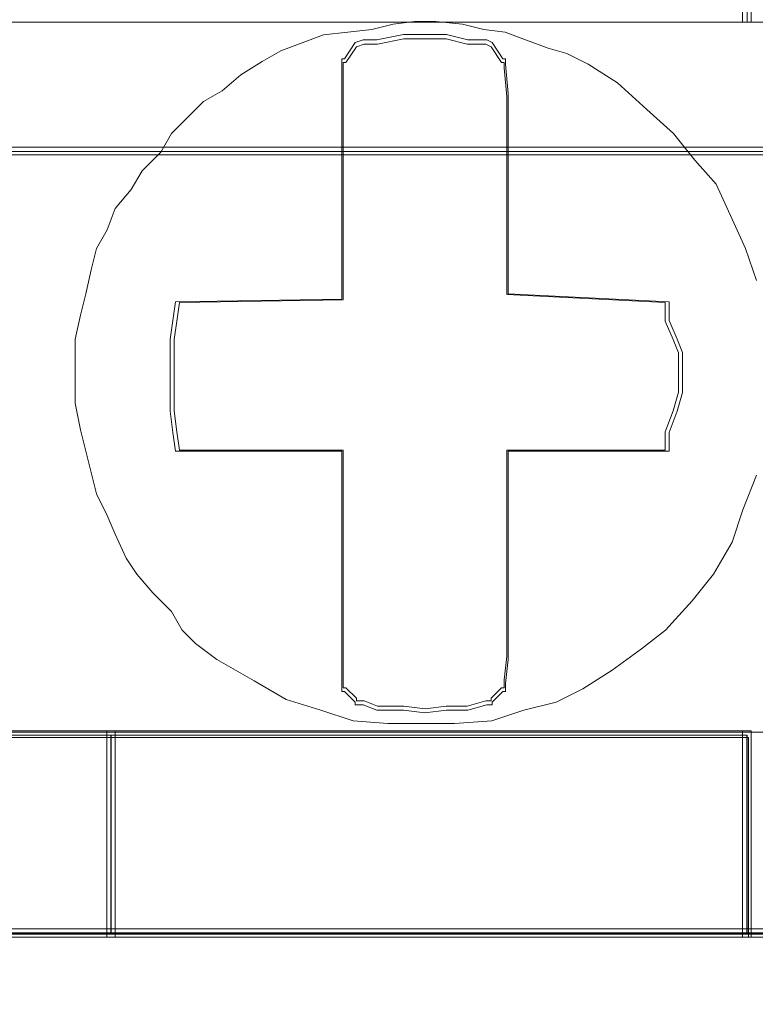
# Model space of a CAD drawing. Header units: millimetres. Extents: x -1290 to 1795, y -4192 to -1311.
# Tile 45 of 256: x 560.35 to 561.69, y -3302.93 to -3301.13. Entities that reach past the tile are written whole.
import ezdxf

# ---------------------------------------------------------------- set-up
doc = ezdxf.new("R2010")
doc.units = ezdxf.units.MM
doc.layers.add('$EL_istn', color=7, linetype='Continuous', lineweight=15)
doc.layers.add('Aparatura', color=7, linetype='Continuous', lineweight=13)
doc.styles.get("Standard").update_dxf_attribs({"font": 'ARIALN.TTF', "width": 0.8})
doc.dimstyles.new('100', dxfattribs={"dimtxt": 15, "dimasz": 10, "dimexe": 1.25, "dimexo": 0.625, "dimtad": 1, "dimdec": 0, "dimtxsty": 'Standard', "dimblk": 'OBLIQUE', "dimcen": 2.5, "dimadec": 0, "dimazin": 0, "dimtfac": 1, "dimtdec": 0, "dimtmove": 0, "dimatfit": 3, "dimldrblk": 'NONE', "dimfxl": 1, "dimarcsym": 0})

# ---------------------------------------------------------------- blocks, each defined once
blk = doc.blocks.new('_Oblique')
at = {"color": 0, "linetype": 'ByBlock', "lineweight": -2}
blk.add_line((-0.5, -0.5), (0.5, 0.5), dxfattribs=at)
blk = doc.blocks.new('*D43')
at = {"layer": '$EL_istn', "color": 0, "linetype": 'Continuous', "lineweight": -2, "ltscale": 0.1}
for p, q in [((605.2914, -3294.7164), (605.2914, -3319.5177)), ((518.0914, -3296.8148), (518.0914, -3319.5177)), ((518.0914, -3318.2677), (605.2914, -3318.2677))]:
    blk.add_line(p, q, dxfattribs=at)
at = {"layer": 'Defpoints', "color": 0}
for p in [(605.2914, -3294.0914), (518.0914, -3296.1898), (605.2914, -3318.2677)]:
    blk.add_point(p, dxfattribs=at)
at = {"layer": '$EL_istn', "color": 0, "linetype": 'ByBlock', "lineweight": -2, "xscale": 5, "yscale": 5, "zscale": 5, "rotation": 180}
blk.add_blockref('_Oblique', (518.0914, -3318.2677), dxfattribs=at)
at = {"layer": '$EL_istn', "color": 0, "linetype": 'ByBlock', "lineweight": -2, "xscale": 5, "yscale": 5, "zscale": 5}
blk.add_blockref('_Oblique', (605.2914, -3318.2677), dxfattribs=at)
at = {"layer": '$EL_istn', "color": 0, "lineweight": 5, "insert": (561.6914, -3313.5581), "char_height": 8, "attachment_point": 5}
blk.add_mtext('436', dxfattribs=at)
blk = doc.blocks.new('_None')

msp = doc.modelspace()

# ---------------------------------------------------------------- linework, layer by layer
at = {"layer": 'Aparatura', "lineweight": 13}
for points in [[(558.8791, -3301.1375), (559.1439, -3301.1375), (559.1439, -3300.9897), (559.1439, -3300.8765), (559.1439, -3300.773), (561.6765, -3300.773), (561.6765, -3300.8765), (561.6765, -3300.9897), (561.6765, -3301.1375), (561.9413, -3301.1375)], [(558.8791, -3301.1375), (559.1439, -3301.1375), (559.1439, -3300.9897), (559.1439, -3300.8765), (559.1439, -3300.773), (561.6765, -3300.773), (561.6765, -3300.8765), (561.6765, -3300.9897), (561.6765, -3301.1375), (561.9413, -3301.1375)], [(558.8791, -3301.1375), (559.1439, -3301.1375), (559.1439, -3300.9897), (559.1439, -3300.8765), (559.1439, -3300.773), (561.6765, -3300.773), (561.6765, -3300.8765), (561.6765, -3300.9897), (561.6765, -3301.1375), (561.9413, -3301.1375)], [(558.8791, -3301.1375), (559.1439, -3301.1375), (559.1439, -3300.9897), (559.1439, -3300.8765), (559.1439, -3300.773), (561.6765, -3300.773), (561.6765, -3300.8765), (561.6765, -3300.9897), (561.6765, -3301.1375), (561.9413, -3301.1375)], [(558.8791, -3301.1375), (559.1439, -3301.1375), (559.1439, -3300.9897), (559.1439, -3300.8765), (559.1439, -3300.773), (561.6765, -3300.773), (561.6765, -3300.8765), (561.6765, -3300.9897), (561.6765, -3301.1375), (561.9413, -3301.1375)], [(558.8791, -3301.1375), (559.1439, -3301.1375), (559.1439, -3300.9897), (559.1439, -3300.8765), (559.1439, -3300.773), (561.6765, -3300.773), (561.6765, -3300.8765), (561.6765, -3300.9897), (561.6765, -3301.1375), (561.9413, -3301.1375)], [(558.8791, -3301.1375), (559.0091, -3301.1375), (559.1439, -3301.1375), (559.1439, -3300.9897), (559.1439, -3300.8765), (559.1439, -3300.773), (561.6765, -3300.773), (561.6765, -3300.8765), (561.6765, -3300.9897), (561.6765, -3301.1375), (561.9413, -3301.1375)], [(561.9373, -3302.4333), (561.6771, -3302.4333), (560.5064, -3302.4333), (560.3041, -3302.4333), (559.1334, -3302.4333), (559.1334, -3302.6956), (559.1334, -3302.7976), (559.0996, -3302.7976), (559.0996, -3302.3945), (559.0996, -3302.2342), (558.8973, -3302.2342), (558.8973, -3302.3945), (558.8973, -3302.7976), (558.8732, -3302.7976), (558.8732, -3302.6956), (558.8732, -3302.4333), (557.3653, -3302.4333), (557.3653, -3301.117), (557.7603, -3301.117), (558.5504, -3301.117), (558.8732, -3301.117), (559.1334, -3301.117), (561.6771, -3301.117), (561.9373, -3301.117)], [(561.6935, -3301.6089), (561.674, -3301.5505), (561.6496, -3301.4969), (561.6204, -3301.4336), (561.5814, -3301.3897), (561.5424, -3301.341), (561.4937, -3301.2972), (561.4401, -3301.2485), (561.3865, -3301.2144), (561.3475, -3301.1949), (561.3134, -3301.1851), (561.2744, -3301.1705), (561.2354, -3301.1559), (561.1964, -3301.151), (561.1575, -3301.1413), (561.1087, -3301.1364), (561.0697, -3301.1364), (561.0308, -3301.1413), (560.9918, -3301.151), (560.9479, -3301.1559), (560.9041, -3301.1608), (560.8651, -3301.1754), (560.8261, -3301.19), (560.792, -3301.2095), (560.753, -3301.2338), (560.7189, -3301.2631), (560.6848, -3301.2826), (560.6507, -3301.3167), (560.6263, -3301.341), (560.6068, -3301.3751), (560.5727, -3301.4092), (560.5532, -3301.4433), (560.524, -3301.4774), (560.5093, -3301.5164), (560.4899, -3301.5505), (560.4801, -3301.5894), (560.4704, -3301.6333), (560.4606, -3301.6723), (560.4509, -3301.7161), (560.4509, -3301.7551), (560.4509, -3301.794), (560.4509, -3301.833), (560.4606, -3301.8817), (560.4704, -3301.9207), (560.4801, -3301.9597), (560.4899, -3301.9986), (560.5093, -3302.0376), (560.524, -3302.0717), (560.5435, -3302.1155), (560.563, -3302.1448), (560.5922, -3302.1789), (560.6263, -3302.213), (560.6458, -3302.2471), (560.6702, -3302.2714), (560.7091, -3302.3006), (560.7433, -3302.3201), (560.7774, -3302.3396), (560.8358, -3302.3737), (560.8992, -3302.3932), (560.9577, -3302.4127), (561.021, -3302.4175), (561.0892, -3302.4175), (561.1428, -3302.4175), (561.2111, -3302.4127), (561.2695, -3302.3932), (561.328, -3302.3786), (561.3767, -3302.3542), (561.4304, -3302.3201), (561.484, -3302.2812), (561.5278, -3302.2471), (561.5765, -3302.1935), (561.6155, -3302.1448), (561.6496, -3302.0863), (561.6496, -3302.0863), (561.6691, -3302.0278), (561.6935, -3301.9645)], [(561.6935, -3301.6089), (561.674, -3301.5505), (561.6496, -3301.4969), (561.6204, -3301.4336), (561.5814, -3301.3897), (561.5424, -3301.341), (561.4937, -3301.2972), (561.4401, -3301.2485), (561.3865, -3301.2144), (561.3475, -3301.1949), (561.3134, -3301.1851), (561.2744, -3301.1705), (561.2354, -3301.1559), (561.1964, -3301.151), (561.1575, -3301.1413), (561.1087, -3301.1364), (561.0697, -3301.1364), (561.0308, -3301.1413), (560.9918, -3301.151), (560.9479, -3301.1559), (560.9041, -3301.1608), (560.8651, -3301.1754), (560.8261, -3301.19), (560.792, -3301.2095), (560.753, -3301.2338), (560.7189, -3301.2631), (560.6848, -3301.2826), (560.6507, -3301.3167), (560.6263, -3301.341), (560.6068, -3301.3751), (560.5727, -3301.4092), (560.5532, -3301.4433), (560.524, -3301.4774), (560.5093, -3301.5164), (560.4899, -3301.5505), (560.4801, -3301.5894), (560.4704, -3301.6333), (560.4606, -3301.6723), (560.4509, -3301.7161), (560.4509, -3301.7551), (560.4509, -3301.794), (560.4509, -3301.833), (560.4606, -3301.8817), (560.4704, -3301.9207), (560.4801, -3301.9597), (560.4899, -3301.9986), (560.5093, -3302.0376), (560.524, -3302.0717), (560.5435, -3302.1155), (560.563, -3302.1448), (560.5922, -3302.1789), (560.6263, -3302.213), (560.6458, -3302.2471), (560.6702, -3302.2714), (560.7091, -3302.3006), (560.7433, -3302.3201), (560.7774, -3302.3396), (560.8358, -3302.3737), (560.8992, -3302.3932), (560.9577, -3302.4127), (561.021, -3302.4175), (561.0892, -3302.4175), (561.1428, -3302.4175), (561.2111, -3302.4127), (561.2695, -3302.3932), (561.328, -3302.3786), (561.3767, -3302.3542), (561.4304, -3302.3201), (561.484, -3302.2812), (561.5278, -3302.2471), (561.5765, -3302.1935), (561.6155, -3302.1448), (561.6496, -3302.0863), (561.6496, -3302.0863), (561.6691, -3302.0278), (561.6935, -3301.9645)], [(561.6935, -3301.6089), (561.674, -3301.5505), (561.6496, -3301.4969), (561.6204, -3301.4336), (561.5814, -3301.3897), (561.5424, -3301.341), (561.4937, -3301.2972), (561.4401, -3301.2485), (561.3865, -3301.2144), (561.3475, -3301.1949), (561.3134, -3301.1851), (561.2744, -3301.1705), (561.2354, -3301.1559), (561.1964, -3301.151), (561.1575, -3301.1413), (561.1087, -3301.1364), (561.0697, -3301.1364), (561.0308, -3301.1413), (560.9918, -3301.151), (560.9479, -3301.1559), (560.9041, -3301.1608), (560.8651, -3301.1754), (560.8261, -3301.19), (560.792, -3301.2095), (560.753, -3301.2338), (560.7189, -3301.2631), (560.6848, -3301.2826), (560.6507, -3301.3167), (560.6263, -3301.341), (560.6068, -3301.3751), (560.5727, -3301.4092), (560.5532, -3301.4433), (560.524, -3301.4774), (560.5093, -3301.5164), (560.4899, -3301.5505), (560.4801, -3301.5894), (560.4704, -3301.6333), (560.4606, -3301.6723), (560.4509, -3301.7161), (560.4509, -3301.7551), (560.4509, -3301.794), (560.4509, -3301.833), (560.4606, -3301.8817), (560.4704, -3301.9207), (560.4801, -3301.9597), (560.4801, -3301.9597), (560.4899, -3301.9986), (560.5093, -3302.0376), (560.524, -3302.0717), (560.5435, -3302.1155), (560.563, -3302.1448), (560.5922, -3302.1789), (560.6263, -3302.213), (560.6458, -3302.2471), (560.6702, -3302.2714), (560.7091, -3302.3006), (560.7433, -3302.3201), (560.7774, -3302.3396), (560.8358, -3302.3737), (560.8992, -3302.3932), (560.9577, -3302.4127), (561.021, -3302.4175), (561.0892, -3302.4175), (561.1428, -3302.4175), (561.2111, -3302.4127), (561.2695, -3302.3932), (561.328, -3302.3786), (561.3767, -3302.3542), (561.4304, -3302.3201), (561.484, -3302.2812), (561.5278, -3302.2471), (561.5765, -3302.1935), (561.6155, -3302.1448), (561.6496, -3302.0863), (561.6691, -3302.0278), (561.6935, -3301.9645)], [(561.6935, -3301.6089), (561.674, -3301.5505), (561.6496, -3301.4969), (561.6204, -3301.4336), (561.5814, -3301.3897), (561.5424, -3301.341), (561.4937, -3301.2972), (561.4401, -3301.2485), (561.3865, -3301.2144), (561.3475, -3301.1949), (561.3134, -3301.1851), (561.2744, -3301.1705), (561.2354, -3301.1559), (561.1964, -3301.151), (561.1575, -3301.1413), (561.1087, -3301.1364), (561.0697, -3301.1364), (561.0308, -3301.1413), (560.9918, -3301.151), (560.9479, -3301.1559), (560.9041, -3301.1608), (560.8651, -3301.1754), (560.8261, -3301.19), (560.792, -3301.2095), (560.753, -3301.2338), (560.7189, -3301.2631), (560.6848, -3301.2826), (560.6507, -3301.3167), (560.6263, -3301.341), (560.6068, -3301.3751), (560.5727, -3301.4092), (560.5532, -3301.4433), (560.524, -3301.4774), (560.5093, -3301.5164), (560.4899, -3301.5505), (560.4801, -3301.5894), (560.4704, -3301.6333), (560.4606, -3301.6723), (560.4509, -3301.7161), (560.4509, -3301.7551), (560.4509, -3301.794), (560.4509, -3301.833), (560.4606, -3301.8817), (560.4704, -3301.9207), (560.4801, -3301.9597), (560.4801, -3301.9597), (560.4899, -3301.9986), (560.5093, -3302.0376), (560.524, -3302.0717), (560.5435, -3302.1155), (560.563, -3302.1448), (560.5922, -3302.1789), (560.6263, -3302.213), (560.6458, -3302.2471), (560.6702, -3302.2714), (560.7091, -3302.3006), (560.7433, -3302.3201), (560.7774, -3302.3396), (560.8358, -3302.3737), (560.8992, -3302.3932), (560.9577, -3302.4127), (561.021, -3302.4175), (561.0892, -3302.4175), (561.1428, -3302.4175), (561.2111, -3302.4127), (561.2695, -3302.3932), (561.328, -3302.3786), (561.3767, -3302.3542), (561.4304, -3302.3201), (561.484, -3302.2812), (561.5278, -3302.2471), (561.5765, -3302.1935), (561.6155, -3302.1448), (561.6496, -3302.0863), (561.6691, -3302.0278), (561.6935, -3301.9645)], [(561.6935, -3301.9645), (561.6691, -3302.0278), (561.6496, -3302.0863), (561.6155, -3302.1448), (561.5765, -3302.1935), (561.5278, -3302.2471), (561.484, -3302.2812), (561.4304, -3302.3201), (561.3767, -3302.3542), (561.328, -3302.3786), (561.2695, -3302.3932), (561.2111, -3302.4127), (561.1428, -3302.4175), (561.0892, -3302.4175), (561.021, -3302.4175), (560.9577, -3302.4127), (560.8992, -3302.3932), (560.8358, -3302.3737), (560.7774, -3302.3396), (560.7433, -3302.3201), (560.7091, -3302.3006), (560.6702, -3302.2714), (560.6458, -3302.2471), (560.6263, -3302.213), (560.5922, -3302.1789), (560.563, -3302.1448), (560.5435, -3302.1155), (560.524, -3302.0717), (560.524, -3302.0717), (560.5093, -3302.0376), (560.4899, -3301.9986), (560.4801, -3301.9597), (560.4704, -3301.9207), (560.4606, -3301.8817), (560.4509, -3301.833), (560.4509, -3301.794), (560.4509, -3301.7551), (560.4509, -3301.7161), (560.4606, -3301.6723), (560.4704, -3301.6333), (560.4801, -3301.5894), (560.4899, -3301.5505), (560.5093, -3301.5164), (560.524, -3301.4774), (560.5532, -3301.4433), (560.5727, -3301.4092), (560.6068, -3301.3751), (560.6263, -3301.341), (560.6507, -3301.3167), (560.6848, -3301.2826), (560.7189, -3301.2631), (560.753, -3301.2338), (560.792, -3301.2095), (560.8261, -3301.19), (560.8651, -3301.1754), (560.9041, -3301.1608), (560.9479, -3301.1559), (560.9918, -3301.151), (561.0308, -3301.1413), (561.0697, -3301.1364), (561.1087, -3301.1364), (561.1575, -3301.1413), (561.1964, -3301.151), (561.2354, -3301.1559), (561.2744, -3301.1705), (561.3134, -3301.1851), (561.3475, -3301.1949), (561.3865, -3301.2144), (561.4401, -3301.2485), (561.4937, -3301.2972), (561.5424, -3301.341), (561.5814, -3301.3897), (561.6204, -3301.4336), (561.6496, -3301.4969), (561.674, -3301.5505), (561.6935, -3301.6089)], [(561.6935, -3301.9645), (561.6691, -3302.0278), (561.6496, -3302.0863), (561.6155, -3302.1448), (561.5765, -3302.1935), (561.5278, -3302.2471), (561.484, -3302.2812), (561.4304, -3302.3201), (561.3767, -3302.3542), (561.328, -3302.3786), (561.2695, -3302.3932), (561.2111, -3302.4127), (561.1428, -3302.4175), (561.0892, -3302.4175), (561.021, -3302.4175), (560.9577, -3302.4127), (560.8992, -3302.3932), (560.8358, -3302.3737), (560.7774, -3302.3396), (560.7433, -3302.3201), (560.7091, -3302.3006), (560.6702, -3302.2714), (560.6458, -3302.2471), (560.6263, -3302.213), (560.5922, -3302.1789), (560.563, -3302.1448), (560.5435, -3302.1155), (560.524, -3302.0717), (560.524, -3302.0717), (560.5093, -3302.0376), (560.4899, -3301.9986), (560.4801, -3301.9597), (560.4704, -3301.9207), (560.4606, -3301.8817), (560.4509, -3301.833), (560.4509, -3301.794), (560.4509, -3301.7551), (560.4509, -3301.7161), (560.4606, -3301.6723), (560.4704, -3301.6333), (560.4801, -3301.5894), (560.4899, -3301.5505), (560.5093, -3301.5164), (560.524, -3301.4774), (560.5532, -3301.4433), (560.5727, -3301.4092), (560.6068, -3301.3751), (560.6263, -3301.341), (560.6507, -3301.3167), (560.6848, -3301.2826), (560.7189, -3301.2631), (560.753, -3301.2338), (560.792, -3301.2095), (560.8261, -3301.19), (560.8651, -3301.1754), (560.9041, -3301.1608), (560.9479, -3301.1559), (560.9918, -3301.151), (561.0308, -3301.1413), (561.0697, -3301.1364), (561.1087, -3301.1364), (561.1575, -3301.1413), (561.1964, -3301.151), (561.2354, -3301.1559), (561.2744, -3301.1705), (561.3134, -3301.1851), (561.3475, -3301.1949), (561.3865, -3301.2144), (561.4401, -3301.2485), (561.4937, -3301.2972), (561.5424, -3301.341), (561.5814, -3301.3897), (561.6204, -3301.4336), (561.6496, -3301.4969), (561.674, -3301.5505), (561.6935, -3301.6089)], [(561.6935, -3301.6089), (561.674, -3301.5505), (561.6496, -3301.4969), (561.6204, -3301.4336), (561.5814, -3301.3897), (561.5424, -3301.341), (561.4937, -3301.2972), (561.4401, -3301.2485), (561.3865, -3301.2144), (561.3475, -3301.1949), (561.3134, -3301.1851), (561.2744, -3301.1705), (561.2354, -3301.1559), (561.1964, -3301.151), (561.1575, -3301.1413), (561.1087, -3301.1364), (561.0697, -3301.1364), (561.0308, -3301.1413), (560.9918, -3301.151), (560.9479, -3301.1559), (560.9041, -3301.1608), (560.8651, -3301.1754), (560.8261, -3301.19), (560.792, -3301.2095), (560.753, -3301.2338), (560.7189, -3301.2631), (560.6848, -3301.2826), (560.6507, -3301.3167), (560.6263, -3301.341), (560.6068, -3301.3751), (560.5727, -3301.4092), (560.5532, -3301.4433), (560.524, -3301.4774), (560.5093, -3301.5164), (560.4899, -3301.5505), (560.4801, -3301.5894), (560.4704, -3301.6333), (560.4606, -3301.6723), (560.4509, -3301.7161), (560.4509, -3301.7551), (560.4509, -3301.794), (560.4509, -3301.833), (560.4606, -3301.8817), (560.4704, -3301.9207), (560.4801, -3301.9597), (560.4899, -3301.9986), (560.5093, -3302.0376), (560.524, -3302.0717), (560.5435, -3302.1155), (560.563, -3302.1448), (560.5922, -3302.1789), (560.6263, -3302.213), (560.6458, -3302.2471), (560.6702, -3302.2714), (560.7091, -3302.3006), (560.7433, -3302.3201), (560.7774, -3302.3396), (560.8358, -3302.3737), (560.8992, -3302.3932), (560.9577, -3302.4127), (561.021, -3302.4175), (561.0892, -3302.4175), (561.1428, -3302.4175), (561.2111, -3302.4127), (561.2695, -3302.3932), (561.328, -3302.3786), (561.3767, -3302.3542), (561.4304, -3302.3201), (561.484, -3302.2812), (561.5278, -3302.2471), (561.5765, -3302.1935), (561.5765, -3302.1935), (561.6155, -3302.1448), (561.6496, -3302.0863), (561.6691, -3302.0278), (561.6935, -3301.9645)], [(585.4879, -3301.3656), (561.6131, -3301.3656), (546.7425, -3301.3656), (541.2681, -3301.3656)], [(541.2683, -3301.3799), (546.7427, -3301.3799), (561.6133, -3301.3799), (585.488, -3301.3799)], [(585.4829, -3301.3739), (561.6132, -3301.3739), (546.7456, -3301.3739), (541.2723, -3301.3739)], [(561.7102, -3302.8018), (561.6765, -3302.8018), (560.5161, -3302.8018), (560.3091, -3302.8018), (559.1439, -3302.8018), (559.1102, -3302.8018), (559.1102, -3302.4344), (559.1102, -3302.3904), (559.1102, -3302.2336), (558.9128, -3302.2336)], [(561.7102, -3302.8018), (561.6765, -3302.8018), (560.5161, -3302.8018), (560.3091, -3302.8018), (559.1439, -3302.8018), (559.1102, -3302.8018), (559.1102, -3302.4344), (559.1102, -3302.3904), (559.1102, -3302.2336), (558.9128, -3302.2336)], [(561.7102, -3302.8018), (561.6765, -3302.8018), (560.5161, -3302.8018), (560.3091, -3302.8018), (559.1439, -3302.8018), (559.1102, -3302.8018), (559.1102, -3302.4344), (559.1102, -3302.3904), (559.1102, -3302.2336), (558.9128, -3302.2336)], [(561.7102, -3302.8018), (561.6765, -3302.8018), (560.5161, -3302.8018), (560.3091, -3302.8018), (559.1439, -3302.8018), (559.1102, -3302.8018), (559.1102, -3302.4344), (559.1102, -3302.3904), (559.1102, -3302.2336), (559.0091, -3302.2336), (558.9128, -3302.2336)], [(561.7102, -3302.8018), (561.6765, -3302.8018), (560.5161, -3302.8018), (560.3091, -3302.8018), (559.1439, -3302.8018), (559.1102, -3302.8018), (559.1102, -3302.4344), (559.1102, -3302.3904), (559.1102, -3302.2336), (559.0091, -3302.2336), (558.9128, -3302.2336)], [(558.9133, -3302.2415), (559.1106, -3302.2415), (559.1106, -3302.3955), (559.1106, -3302.7998), (559.1443, -3302.7998), (559.1443, -3302.6939), (559.1443, -3302.4388), (560.3092, -3302.4388), (560.5162, -3302.4388), (561.6763, -3302.4388), (561.6763, -3302.6939), (561.6763, -3302.7998), (561.71, -3302.7998)], [(561.7102, -3302.7995), (561.6765, -3302.7995), (560.5164, -3302.7995), (560.3094, -3302.7995), (559.1444, -3302.7995), (559.1107, -3302.7995), (559.1107, -3302.4385), (559.1107, -3302.3952), (559.1107, -3302.2411), (558.9134, -3302.2411)], [(561.7102, -3302.7995), (561.6765, -3302.7995), (560.5164, -3302.7995), (560.3094, -3302.7995), (559.1444, -3302.7995), (559.1107, -3302.7995), (559.1107, -3302.4385), (559.1107, -3302.3952), (559.1107, -3302.2411), (559.0097, -3302.2411), (558.9134, -3302.2411)], [(561.7102, -3302.7995), (561.6765, -3302.7995), (560.5164, -3302.7995), (560.3094, -3302.7995), (559.1444, -3302.7995), (559.1107, -3302.7995), (559.1107, -3302.4385), (559.1107, -3302.3952), (559.1107, -3302.2411), (559.0097, -3302.2411), (558.9134, -3302.2411)], [(558.9154, -3302.244), (559.1128, -3302.244), (559.1128, -3302.3994), (559.1128, -3302.8073), (559.1465, -3302.8073), (559.1465, -3302.7005), (559.1465, -3302.4431), (560.3118, -3302.4431), (560.5188, -3302.4431), (561.6793, -3302.4431), (561.6793, -3302.7005), (561.6793, -3302.8073), (561.713, -3302.8073)]]:
    msp.add_lwpolyline(points, dxfattribs=at)
for points in [[(559.1365, -3301.1375), (561.6842, -3301.1375), (561.6842, -3300.9869), (561.6842, -3300.8714), (561.6842, -3300.766), (559.1365, -3300.766), (559.1365, -3300.8714), (559.1365, -3300.9869), (559.1365, -3301.1375)], [(559.1365, -3301.1375), (561.6842, -3301.1375), (561.6842, -3300.9869), (561.6842, -3300.8714), (561.6842, -3300.766), (559.1365, -3300.766), (559.1365, -3300.8714), (559.1365, -3300.9869), (559.1365, -3301.1375)], [(559.1365, -3301.1375), (561.6842, -3301.1375), (561.6842, -3300.9869), (561.6842, -3300.8714), (561.6842, -3300.766), (559.1365, -3300.766), (559.1365, -3300.8714), (559.1365, -3300.9869), (559.1365, -3301.1375)], [(559.1365, -3301.1375), (561.6842, -3301.1375), (561.6842, -3300.9869), (561.6842, -3300.8714), (561.6842, -3300.766), (559.1365, -3300.766), (559.1365, -3300.8714), (559.1365, -3300.9869), (559.1365, -3301.1375)], [(561.6685, -3301.1375), (561.6685, -3300.9776), (561.6685, -3301.1375)], [(561.5344, -3301.6819), (561.549, -3301.716), (561.5588, -3301.7403), (561.5588, -3301.7793), (561.5588, -3301.8134), (561.549, -3301.8475), (561.5344, -3301.8865), (561.5344, -3301.9206), (561.2407, -3301.9206), (561.2407, -3302.252), (561.2407, -3302.3007), (561.2358, -3302.3445), (561.2358, -3302.3592), (561.2309, -3302.3592), (561.2113, -3302.3787), (561.2113, -3302.3835), (561.2015, -3302.3835), (561.1673, -3302.3933), (561.1281, -3302.3933), (561.0889, -3302.3981), (561.0498, -3302.3933), (561.0008, -3302.3933), (560.9764, -3302.3835), (560.9617, -3302.3835), (560.9617, -3302.3787), (560.9421, -3302.3592), (560.9372, -3302.3592), (560.9372, -3302.3445), (560.9372, -3302.3007), (560.9372, -3302.252), (560.9372, -3301.9206), (560.6337, -3301.9206), (560.6288, -3301.8865), (560.6239, -3301.8475), (560.6239, -3301.8134), (560.6239, -3301.7793), (560.6239, -3301.7403), (560.6239, -3301.716), (560.6288, -3301.6819), (560.6337, -3301.6478), (560.9372, -3301.6429), (560.9372, -3301.3164), (560.9372, -3301.2677), (560.9372, -3301.2141), (560.9372, -3301.2044), (560.9421, -3301.2044), (560.9617, -3301.1751), (560.9764, -3301.1702), (561.0008, -3301.1702), (561.0498, -3301.1605), (561.0889, -3301.1605), (561.1281, -3301.1605), (561.1673, -3301.1702), (561.2015, -3301.1702), (561.2113, -3301.1751), (561.2309, -3301.2044), (561.2358, -3301.2044), (561.2358, -3301.2141), (561.2407, -3301.2677), (561.2407, -3301.3164), (561.2407, -3301.6331), (561.5344, -3301.6478), (561.5344, -3301.6819)], [(561.5344, -3301.6819), (561.549, -3301.716), (561.5588, -3301.7403), (561.5588, -3301.7793), (561.5588, -3301.8134), (561.549, -3301.8475), (561.5344, -3301.8865), (561.5344, -3301.9206), (561.2407, -3301.9206), (561.2407, -3302.252), (561.2407, -3302.3007), (561.2358, -3302.3445), (561.2358, -3302.3592), (561.2309, -3302.3592), (561.2113, -3302.3787), (561.2113, -3302.3835), (561.2015, -3302.3835), (561.1673, -3302.3933), (561.1281, -3302.3933), (561.0889, -3302.3981), (561.0498, -3302.3933), (561.0008, -3302.3933), (560.9764, -3302.3835), (560.9617, -3302.3835), (560.9617, -3302.3787), (560.9421, -3302.3592), (560.9372, -3302.3592), (560.9372, -3302.3445), (560.9372, -3302.3007), (560.9372, -3302.252), (560.9372, -3301.9206), (560.6337, -3301.9206), (560.6288, -3301.8865), (560.6239, -3301.8475), (560.6239, -3301.8134), (560.6239, -3301.7793), (560.6239, -3301.7403), (560.6239, -3301.716), (560.6288, -3301.6819), (560.6337, -3301.6478), (560.9372, -3301.6429), (560.9372, -3301.3164), (560.9372, -3301.2677), (560.9372, -3301.2141), (560.9372, -3301.2044), (560.9421, -3301.2044), (560.9617, -3301.1751), (560.9764, -3301.1702), (561.0008, -3301.1702), (561.0498, -3301.1605), (561.0889, -3301.1605), (561.1281, -3301.1605), (561.1673, -3301.1702), (561.2015, -3301.1702), (561.2113, -3301.1751), (561.2309, -3301.2044), (561.2358, -3301.2044), (561.2358, -3301.2141), (561.2407, -3301.2677), (561.2407, -3301.3164), (561.2407, -3301.6331), (561.5344, -3301.6478), (561.5344, -3301.6819)], [(561.5344, -3301.8865), (561.5344, -3301.9206), (561.2407, -3301.9206), (561.2407, -3302.252), (561.2407, -3302.3007), (561.2358, -3302.3445), (561.2358, -3302.3592), (561.2309, -3302.3592), (561.2113, -3302.3787), (561.2113, -3302.3835), (561.2015, -3302.3835), (561.1673, -3302.3933), (561.1281, -3302.3933), (561.0889, -3302.3981), (561.0498, -3302.3933), (561.0008, -3302.3933), (560.9764, -3302.3835), (560.9617, -3302.3835), (560.9617, -3302.3787), (560.9421, -3302.3592), (560.9372, -3302.3592), (560.9372, -3302.3445), (560.9372, -3302.3007), (560.9372, -3302.252), (560.9372, -3301.9206), (560.6337, -3301.9206), (560.6288, -3301.8865), (560.6239, -3301.8475), (560.6239, -3301.8134), (560.6239, -3301.7793), (560.6239, -3301.7403), (560.6239, -3301.716), (560.6288, -3301.6819), (560.6337, -3301.6478), (560.9372, -3301.6429), (560.9372, -3301.3164), (560.9372, -3301.2677), (560.9372, -3301.2141), (560.9372, -3301.2044), (560.9421, -3301.2044), (560.9617, -3301.1751), (560.9764, -3301.1702), (561.0008, -3301.1702), (561.0498, -3301.1605), (561.0889, -3301.1605), (561.1281, -3301.1605), (561.1673, -3301.1702), (561.2015, -3301.1702), (561.2113, -3301.1751), (561.2309, -3301.2044), (561.2358, -3301.2044), (561.2358, -3301.2141), (561.2407, -3301.2677), (561.2407, -3301.3164), (561.2407, -3301.6331), (561.5344, -3301.6478), (561.5344, -3301.6819), (561.549, -3301.716), (561.5588, -3301.7403), (561.5588, -3301.7793), (561.5588, -3301.8134), (561.549, -3301.8475), (561.5344, -3301.8865)], [(561.5344, -3301.8865), (561.5344, -3301.9206), (561.2407, -3301.9206), (561.2407, -3302.252), (561.2407, -3302.3007), (561.2358, -3302.3445), (561.2358, -3302.3592), (561.2309, -3302.3592), (561.2113, -3302.3787), (561.2113, -3302.3835), (561.2015, -3302.3835), (561.1673, -3302.3933), (561.1281, -3302.3933), (561.0889, -3302.3981), (561.0498, -3302.3933), (561.0008, -3302.3933), (560.9764, -3302.3835), (560.9617, -3302.3835), (560.9617, -3302.3787), (560.9421, -3302.3592), (560.9372, -3302.3592), (560.9372, -3302.3445), (560.9372, -3302.3007), (560.9372, -3302.252), (560.9372, -3301.9206), (560.6337, -3301.9206), (560.6288, -3301.8865), (560.6239, -3301.8475), (560.6239, -3301.8134), (560.6239, -3301.7793), (560.6239, -3301.7403), (560.6239, -3301.716), (560.6288, -3301.6819), (560.6337, -3301.6478), (560.9372, -3301.6429), (560.9372, -3301.3164), (560.9372, -3301.2677), (560.9372, -3301.2141), (560.9372, -3301.2044), (560.9421, -3301.2044), (560.9617, -3301.1751), (560.9764, -3301.1702), (561.0008, -3301.1702), (561.0498, -3301.1605), (561.0889, -3301.1605), (561.1281, -3301.1605), (561.1673, -3301.1702), (561.2015, -3301.1702), (561.2113, -3301.1751), (561.2309, -3301.2044), (561.2358, -3301.2044), (561.2358, -3301.2141), (561.2407, -3301.2677), (561.2407, -3301.3164), (561.2407, -3301.6331), (561.5344, -3301.6478), (561.5344, -3301.6819), (561.549, -3301.716), (561.5588, -3301.7403), (561.5588, -3301.7793), (561.5588, -3301.8134), (561.549, -3301.8475), (561.5344, -3301.8865)], [(560.9372, -3301.9206), (560.9372, -3302.252), (560.9372, -3302.3007), (560.9372, -3302.3445), (560.9372, -3302.3592), (560.9421, -3302.3592), (560.9617, -3302.3787), (560.9617, -3302.3835), (560.9764, -3302.3835), (561.0008, -3302.3933), (561.0498, -3302.3933), (561.0889, -3302.3981), (561.1281, -3302.3933), (561.1673, -3302.3933), (561.2015, -3302.3835), (561.2113, -3302.3835), (561.2113, -3302.3787), (561.2309, -3302.3592), (561.2358, -3302.3592), (561.2358, -3302.3445), (561.2407, -3302.3007), (561.2407, -3302.252), (561.2407, -3301.9206), (561.5344, -3301.9206), (561.5344, -3301.8865), (561.549, -3301.8475), (561.5588, -3301.8134), (561.5588, -3301.7793), (561.5588, -3301.7403), (561.549, -3301.716), (561.5344, -3301.6819), (561.5344, -3301.6478), (561.2407, -3301.6331), (561.2407, -3301.3164), (561.2407, -3301.2677), (561.2358, -3301.2141), (561.2358, -3301.2044), (561.2309, -3301.2044), (561.2113, -3301.1751), (561.2015, -3301.1702), (561.1673, -3301.1702), (561.1281, -3301.1605), (561.0889, -3301.1605), (561.0498, -3301.1605), (561.0008, -3301.1702), (560.9764, -3301.1702), (560.9617, -3301.1751), (560.9421, -3301.2044), (560.9372, -3301.2044), (560.9372, -3301.2141), (560.9372, -3301.2677), (560.9372, -3301.3164), (560.9372, -3301.6429), (560.6337, -3301.6478), (560.6288, -3301.6819), (560.6239, -3301.716), (560.6239, -3301.7403), (560.6239, -3301.7793), (560.6239, -3301.8134), (560.6239, -3301.8475), (560.6288, -3301.8865), (560.6337, -3301.9206), (560.9372, -3301.9206)], [(560.9372, -3301.9206), (560.9372, -3302.252), (560.9372, -3302.3007), (560.9372, -3302.3445), (560.9372, -3302.3592), (560.9421, -3302.3592), (560.9617, -3302.3787), (560.9617, -3302.3835), (560.9764, -3302.3835), (561.0008, -3302.3933), (561.0498, -3302.3933), (561.0889, -3302.3981), (561.1281, -3302.3933), (561.1673, -3302.3933), (561.2015, -3302.3835), (561.2113, -3302.3835), (561.2113, -3302.3787), (561.2309, -3302.3592), (561.2358, -3302.3592), (561.2358, -3302.3445), (561.2407, -3302.3007), (561.2407, -3302.252), (561.2407, -3301.9206), (561.5344, -3301.9206), (561.5344, -3301.8865), (561.549, -3301.8475), (561.5588, -3301.8134), (561.5588, -3301.7793), (561.5588, -3301.7403), (561.549, -3301.716), (561.5344, -3301.6819), (561.5344, -3301.6478), (561.2407, -3301.6331), (561.2407, -3301.3164), (561.2407, -3301.2677), (561.2358, -3301.2141), (561.2358, -3301.2044), (561.2309, -3301.2044), (561.2113, -3301.1751), (561.2015, -3301.1702), (561.1673, -3301.1702), (561.1281, -3301.1605), (561.0889, -3301.1605), (561.0498, -3301.1605), (561.0008, -3301.1702), (560.9764, -3301.1702), (560.9617, -3301.1751), (560.9421, -3301.2044), (560.9372, -3301.2044), (560.9372, -3301.2141), (560.9372, -3301.2677), (560.9372, -3301.3164), (560.9372, -3301.6429), (560.6337, -3301.6478), (560.6288, -3301.6819), (560.6239, -3301.716), (560.6239, -3301.7403), (560.6239, -3301.7793), (560.6239, -3301.8134), (560.6239, -3301.8475), (560.6288, -3301.8865), (560.6337, -3301.9206), (560.9372, -3301.9206)], [(561.5272, -3301.8852), (561.5272, -3301.9189), (561.2383, -3301.9189), (561.2383, -3302.2462), (561.2383, -3302.2943), (561.2335, -3302.3377), (561.2335, -3302.3521), (561.2286, -3302.3521), (561.2094, -3302.3713), (561.2094, -3302.3762), (561.1997, -3302.3762), (561.166, -3302.3858), (561.1275, -3302.3858), (561.089, -3302.3906), (561.0505, -3302.3858), (561.0023, -3302.3858), (560.9782, -3302.3762), (560.9638, -3302.3762), (560.9638, -3302.3713), (560.9445, -3302.3521), (560.9397, -3302.3521), (560.9397, -3302.3377), (560.9397, -3302.2943), (560.9397, -3302.2462), (560.9397, -3301.9189), (560.6411, -3301.9189), (560.6363, -3301.8852), (560.6315, -3301.8467), (560.6315, -3301.813), (560.6315, -3301.7793), (560.6315, -3301.7408), (560.6315, -3301.7167), (560.6363, -3301.6831), (560.6411, -3301.6494), (560.9397, -3301.6445), (560.9397, -3301.3221), (560.9397, -3301.2739), (560.9397, -3301.221), (560.9397, -3301.2114), (560.9445, -3301.2114), (560.9638, -3301.1825), (560.9782, -3301.1777), (561.0023, -3301.1777), (561.0505, -3301.168), (561.089, -3301.168), (561.1275, -3301.168), (561.166, -3301.1777), (561.1997, -3301.1777), (561.2094, -3301.1825), (561.2286, -3301.2114), (561.2335, -3301.2114), (561.2335, -3301.221), (561.2383, -3301.2739), (561.2383, -3301.3221), (561.2383, -3301.6349), (561.5272, -3301.6494), (561.5272, -3301.6831), (561.5417, -3301.7167), (561.5513, -3301.7408), (561.5513, -3301.7793), (561.5513, -3301.813), (561.5417, -3301.8467), (561.5272, -3301.8852)], [(585.4968, -3301.3656), (585.4914, -3301.3656), (561.6131, -3301.3656), (546.7402, -3301.3656), (541.265, -3301.3656), (538.8793, -3301.3656), (538.1539, -3301.3656), (537.8584, -3301.3656), (537.7724, -3301.3656), (537.7402, -3301.3656), (537.7294, -3301.3656), (537.724, -3301.3656), (585.4968, -3301.3656)], [(560.524, -3302.8073), (560.524, -3302.4308), (560.3014, -3302.4308), (560.3014, -3302.8073), (560.524, -3302.8073)], [(560.524, -3302.8073), (560.524, -3302.4308), (560.3014, -3302.4308), (560.3014, -3302.8073), (560.524, -3302.8073)], [(560.524, -3302.8073), (560.524, -3302.4308), (560.3014, -3302.4308), (560.3014, -3302.8073), (560.524, -3302.8073)], [(560.3014, -3302.4308), (560.3014, -3302.8073), (560.524, -3302.8073), (560.524, -3302.4308), (560.3014, -3302.4308)], [(560.5164, -3302.7998), (560.5164, -3302.4384), (560.309, -3302.4384), (560.309, -3302.7998), (560.5164, -3302.7998)], [(560.309, -3302.4384), (560.309, -3302.7998), (560.5164, -3302.7998), (560.5164, -3302.4384), (560.309, -3302.4384)], [(560.5086, -3302.4308), (560.5086, -3302.8073), (560.5086, -3302.4308)], [(561.6842, -3302.6969), (561.6842, -3302.4308), (560.5086, -3302.4308), (560.5086, -3302.8073), (561.6842, -3302.8073), (561.6842, -3302.6969)], [(561.6842, -3302.6969), (561.6842, -3302.4308), (560.5086, -3302.4308), (560.5086, -3302.8073), (561.6842, -3302.8073), (561.6842, -3302.6969)], [(561.6842, -3302.6969), (561.6842, -3302.4308), (560.5086, -3302.4308), (560.5086, -3302.8073), (561.6842, -3302.8073), (561.6842, -3302.6969)], [(560.5086, -3302.8073), (561.6842, -3302.8073), (561.6842, -3302.6969), (561.6842, -3302.4308), (560.5086, -3302.4308), (560.5086, -3302.8073)], [(561.6767, -3302.6938), (561.6767, -3302.4384), (560.5161, -3302.4384), (560.5161, -3302.7998), (561.6767, -3302.7998), (561.6767, -3302.6938)], [(560.5161, -3302.7998), (561.6767, -3302.7998), (561.6767, -3302.6938), (561.6767, -3302.4384), (560.5161, -3302.4384), (560.5161, -3302.7998)], [(561.6685, -3302.4308), (561.6685, -3302.7014), (561.6685, -3302.4308)], [(561.6685, -3302.6859), (561.6685, -3302.8073), (561.6685, -3302.6859)], [(561.7179, -3302.7919), (559.1028, -3302.7919), (561.7179, -3302.7919)]]:
    msp.add_lwpolyline(points, close=True, dxfattribs=at)

# ---------------------------------------------------------------- dimensions: what is measured, and where the dimension line sits
at = {"layer": '$EL_istn', "linetype": 'Continuous', "lineweight": 5, "ltscale": 0.1}
dim = msp.add_linear_dim(base=(605.2914, -3318.2677), p1=(518.0914, -3296.1898), p2=(605.2914, -3294.0914), dimstyle='100', override={"dimtxt": 8, "dimasz": 5, "dimlfac": 5, "dimfxl": 35, "dimfxlon": 0}, dxfattribs=at)
dim.commit()
dim.dimension.update_dxf_attribs({"geometry": '*D43', "text_midpoint": (561.6914, -3313.5581)})

doc.saveas('drawing.dxf')
